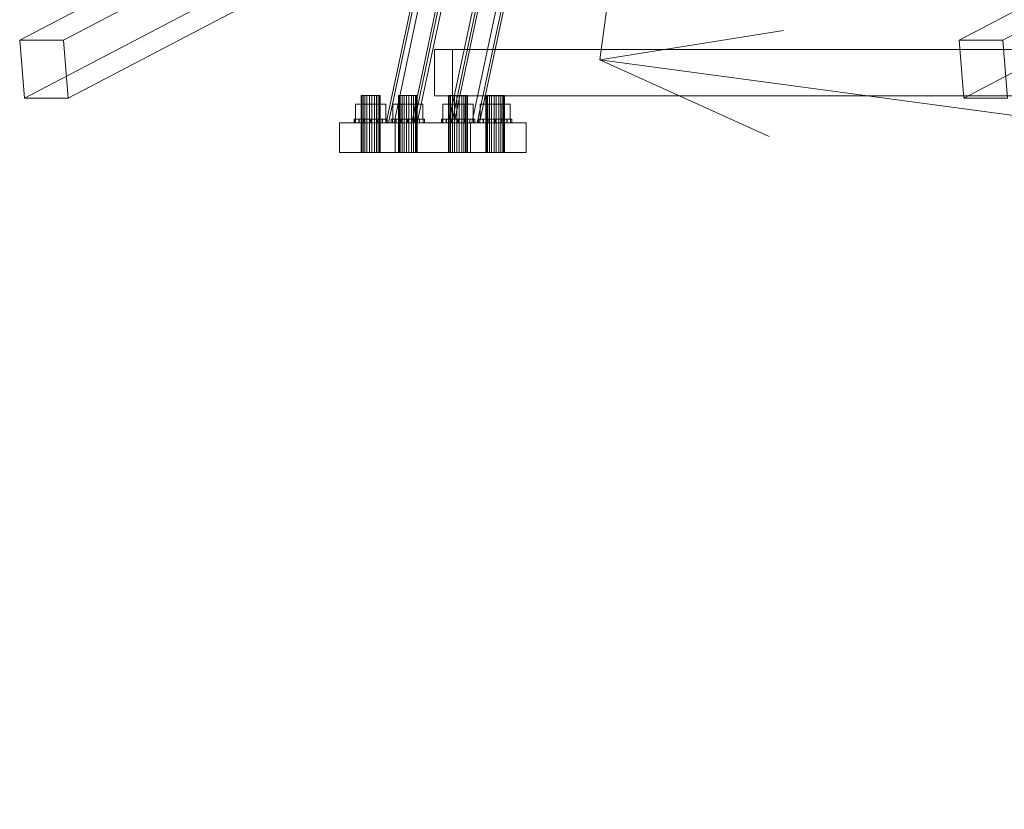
# Model space of a CAD drawing. Header units: millimetres. Extents: x -4738 to 65662, y -68080 to 6847.
# Tile 29 of 256: x -4709 to -3879, y -36554 to -35888. Entities that reach past the tile are written whole.
import ezdxf

# ---------------------------------------------------------------- set-up
doc = ezdxf.new("R2010")
doc.units = ezdxf.units.MM
doc.layers.add('COTAS_P', color=1, linetype='Continuous', lineweight=0)
doc.layers.add('frontal_C10', color=7, linetype='Continuous', lineweight=0)
doc.dimstyles.new('R19_100', dxfattribs={"dimtxt": 250, "dimasz": 150, "dimexe": 150, "dimexo": 80, "dimgap": 100, "dimtad": 1, "dimtih": 1, "dimtoh": 1, "dimdsep": 46, "dimcen": 0.09, "dimadec": 0, "dimazin": 0, "dimtfac": 1, "dimtdec": 4, "dimtofl": 0, "dimtmove": 0, "dimatfit": 3, "dimfxl": 1, "dimtolj": 1, "dimtzin": 0, "dimarcsym": 0})

# ---------------------------------------------------------------- blocks, each defined once
blk = doc.blocks.new('DIM_R31_46')
at = {"layer": 'COTAS_P'}
for p, q in [((-4100, -35030), (-4219.91, -35921.98)), ((140, -35600), (20.09, -36491.98)), ((-4219.91, -35921.98), (-4065.25, -35897.36)), ((20.09, -36491.98), (-4219.91, -35921.98)), ((-4219.91, -35921.98), (-4077.24, -35986.56)), ((20.09, -36491.98), (-122.58, -36427.39)), ((20.09, -36491.98), (-134.57, -36516.59))]:
    blk.add_line(p, q, dxfattribs=at)
blk.add_text('4278.14 P', height=250, rotation=172.34341, dxfattribs=at).set_placement((-2113.24, -36306.08))

msp = doc.modelspace()

# ---------------------------------------------------------------- linework, layer by layer
at = {"layer": 'frontal_C10'}
for p, q in [((-4480.43, -35785.749), (-4708.665, -35905.273)), ((-4671.845, -35905.273), (-4443.61, -35785.749)), ((-3688.802, -35785.749), (-3917.037, -35905.273)), ((-3880.218, -35905.273), (-3651.982, -35785.749)), ((-4704.748, -35954.258), (-4476.513, -35834.734)), ((-4667.928, -35954.258), (-4439.693, -35834.734)), ((-3913.121, -35954.258), (-3684.886, -35834.734)), ((-4399.849, -35975), (-4374.939, -35857.786)), ((-4372.986, -35857.786), (-4397.895, -35975)), ((-4368.383, -35857.786), (-4393.293, -35975)), ((-4378.358, -35975), (-4353.448, -35857.786)), ((-4351.494, -35857.786), (-4376.404, -35975)), ((-4373.755, -35975), (-4348.846, -35857.786)), ((-4347.268, -35975), (-4322.358, -35857.786)), ((-4319.71, -35857.786), (-4344.619, -35975)), ((-4342.665, -35975), (-4317.756, -35857.786)), ((-4302.821, -35857.786), (-4327.73, -35975)), ((-4298.218, -35857.786), (-4323.128, -35975)), ((-4321.174, -35975), (-4296.265, -35857.786)), ((-4708.665, -35905.273), (-4704.748, -35954.258)), ((-4671.845, -35905.273), (-4708.665, -35905.273)), ((-4667.928, -35954.258), (-4671.845, -35905.273)), ((-3917.037, -35905.273), (-3913.121, -35954.258)), ((-3880.218, -35905.273), (-3917.037, -35905.273)), ((-3876.301, -35954.258), (-3880.218, -35905.273)), ((-4343.924, -35913.303), (-4359.164, -35913.303)), ((-4359.164, -35913.303), (-3535.652, -35913.303)), ((-4359.164, -35952.303), (-4359.164, -35913.303)), ((-3520.413, -35913.303), (-4343.924, -35913.303)), ((-4343.924, -35952.303), (-4343.924, -35913.303)), ((-4420.325, -35952), (-4420.902, -35952)), ((-4420.902, -35952), (-4419.351, -35952)), ((-4420.902, -36000), (-4420.902, -35952)), ((-4417.776, -35952), (-4420.325, -35952)), ((-4420.325, -36000), (-4420.325, -35952)), ((-4419.351, -35952), (-4416.087, -35952)), ((-4419.351, -36000), (-4419.351, -35952)), ((-4413.936, -35952), (-4417.776, -35952)), ((-4417.776, -36000), (-4417.776, -35952)), ((-4416.087, -35952), (-4411.987, -35952)), ((-4416.087, -36000), (-4416.087, -35952)), ((-4409.835, -35952), (-4413.936, -35952)), ((-4413.936, -36000), (-4413.936, -35952)), ((-4411.987, -35952), (-4408.147, -35952)), ((-4411.987, -36000), (-4411.987, -35952)), ((-4406.572, -35952), (-4409.835, -35952)), ((-4409.835, -35952), (-4409.835, -36000)), ((-4408.147, -35952), (-4405.597, -35952)), ((-4408.147, -36000), (-4408.147, -35952)), ((-4405.021, -35952), (-4406.572, -35952)), ((-4406.572, -36000), (-4406.572, -35952)), ((-4405.597, -35952), (-4405.021, -35952)), ((-4405.597, -36000), (-4405.597, -35952)), ((-4405.021, -36000), (-4405.021, -35952)), ((-4389.065, -35952), (-4389.642, -35952)), ((-4389.642, -35952), (-4388.091, -35952)), ((-4389.642, -36000), (-4389.642, -35952)), ((-4386.516, -35952), (-4389.065, -35952)), ((-4389.065, -36000), (-4389.065, -35952)), ((-4388.091, -35952), (-4384.827, -35952)), ((-4388.091, -36000), (-4388.091, -35952)), ((-4382.676, -35952), (-4386.516, -35952)), ((-4386.516, -36000), (-4386.516, -35952)), ((-4384.827, -35952), (-4380.727, -35952)), ((-4384.827, -36000), (-4384.827, -35952)), ((-4378.575, -35952), (-4382.676, -35952)), ((-4382.676, -36000), (-4382.676, -35952)), ((-4380.727, -35952), (-4376.887, -35952)), ((-4380.727, -36000), (-4380.727, -35952)), ((-4375.312, -35952), (-4378.575, -35952)), ((-4378.575, -35952), (-4378.575, -36000)), ((-4376.887, -35952), (-4374.337, -35952)), ((-4376.887, -36000), (-4376.887, -35952)), ((-4373.761, -35952), (-4375.312, -35952)), ((-4375.312, -36000), (-4375.312, -35952)), ((-4374.337, -35952), (-4373.761, -35952)), ((-4374.337, -36000), (-4374.337, -35952)), ((-4373.761, -36000), (-4373.761, -35952)), ((-3535.652, -35952.303), (-4359.164, -35952.303)), ((-4359.164, -35952.303), (-4343.924, -35952.303)), ((-4346.686, -35952), (-4347.262, -35952)), ((-4347.262, -35952), (-4345.711, -35952)), ((-4347.262, -36000), (-4347.262, -35952)), ((-4344.136, -35952), (-4346.686, -35952)), ((-4346.686, -36000), (-4346.686, -35952)), ((-4345.711, -35952), (-4342.448, -35952)), ((-4345.711, -36000), (-4345.711, -35952)), ((-4340.296, -35952), (-4344.136, -35952)), ((-4344.136, -36000), (-4344.136, -35952)), ((-4343.924, -35952.303), (-3520.413, -35952.303)), ((-4342.448, -35952), (-4338.347, -35952)), ((-4342.448, -36000), (-4342.448, -35952)), ((-4336.196, -35952), (-4340.296, -35952)), ((-4340.296, -36000), (-4340.296, -35952)), ((-4338.347, -35952), (-4334.507, -35952)), ((-4338.347, -36000), (-4338.347, -35952)), ((-4332.932, -35952), (-4336.196, -35952)), ((-4336.196, -35952), (-4336.196, -36000)), ((-4334.507, -35952), (-4331.958, -35952)), ((-4334.507, -36000), (-4334.507, -35952)), ((-4331.381, -35952), (-4332.932, -35952)), ((-4332.932, -36000), (-4332.932, -35952)), ((-4331.958, -35952), (-4331.381, -35952)), ((-4331.958, -36000), (-4331.958, -35952)), ((-4331.381, -36000), (-4331.381, -35952)), ((-4315.426, -35952), (-4316.002, -35952)), ((-4316.002, -35952), (-4314.451, -35952)), ((-4316.002, -36000), (-4316.002, -35952)), ((-4312.876, -35952), (-4315.426, -35952)), ((-4315.426, -36000), (-4315.426, -35952)), ((-4314.451, -35952), (-4311.188, -35952)), ((-4314.451, -36000), (-4314.451, -35952)), ((-4309.036, -35952), (-4312.876, -35952)), ((-4312.876, -36000), (-4312.876, -35952)), ((-4311.188, -35952), (-4307.087, -35952)), ((-4311.188, -36000), (-4311.188, -35952)), ((-4304.936, -35952), (-4309.036, -35952)), ((-4309.036, -36000), (-4309.036, -35952)), ((-4307.087, -35952), (-4303.247, -35952)), ((-4307.087, -36000), (-4307.087, -35952)), ((-4301.672, -35952), (-4304.936, -35952)), ((-4304.936, -35952), (-4304.936, -36000)), ((-4303.247, -35952), (-4300.698, -35952)), ((-4303.247, -36000), (-4303.247, -35952)), ((-4300.121, -35952), (-4301.672, -35952)), ((-4301.672, -36000), (-4301.672, -35952)), ((-4300.698, -35952), (-4300.121, -35952)), ((-4300.698, -36000), (-4300.698, -35952)), ((-4300.121, -36000), (-4300.121, -35952)), ((-4704.748, -35954.258), (-4667.928, -35954.258)), ((-4420.664, -35959.2), (-4425.666, -35959.2)), ((-4425.666, -35959.2), (-4417.963, -35959.2)), ((-4425.666, -35972), (-4425.666, -35959.2)), ((-4407.96, -35959.2), (-4420.664, -35959.2)), ((-4420.664, -35972), (-4420.664, -35959.2)), ((-4417.963, -35959.2), (-4405.258, -35959.2)), ((-4417.963, -35972), (-4417.963, -35959.2)), ((-4400.257, -35959.2), (-4407.96, -35959.2)), ((-4407.96, -35959.2), (-4407.96, -35972)), ((-4405.258, -35959.2), (-4400.257, -35959.2)), ((-4405.258, -35972), (-4405.258, -35959.2)), ((-4400.257, -35972), (-4400.257, -35959.2)), ((-4389.404, -35959.2), (-4394.406, -35959.2)), ((-4394.406, -35959.2), (-4386.703, -35959.2)), ((-4394.406, -35972), (-4394.406, -35959.2)), ((-4376.7, -35959.2), (-4389.404, -35959.2)), ((-4389.404, -35972), (-4389.404, -35959.2)), ((-4386.703, -35959.2), (-4373.998, -35959.2)), ((-4386.703, -35972), (-4386.703, -35959.2)), ((-4368.997, -35959.2), (-4376.7, -35959.2)), ((-4376.7, -35959.2), (-4376.7, -35972)), ((-4373.998, -35959.2), (-4368.997, -35959.2)), ((-4373.998, -35972), (-4373.998, -35959.2)), ((-4368.997, -35972), (-4368.997, -35959.2)), ((-4347.025, -35959.2), (-4352.026, -35959.2)), ((-4352.026, -35959.2), (-4344.323, -35959.2)), ((-4352.026, -35972), (-4352.026, -35959.2)), ((-4334.32, -35959.2), (-4347.025, -35959.2)), ((-4347.025, -35972), (-4347.025, -35959.2)), ((-4344.323, -35959.2), (-4331.619, -35959.2)), ((-4344.323, -35972), (-4344.323, -35959.2)), ((-4326.617, -35959.2), (-4334.32, -35959.2)), ((-4334.32, -35959.2), (-4334.32, -35972)), ((-4331.619, -35959.2), (-4326.617, -35959.2)), ((-4331.619, -35972), (-4331.619, -35959.2)), ((-4326.617, -35972), (-4326.617, -35959.2)), ((-4315.765, -35959.2), (-4320.766, -35959.2)), ((-4320.766, -35959.2), (-4313.063, -35959.2)), ((-4320.766, -35972), (-4320.766, -35959.2)), ((-4303.06, -35959.2), (-4315.765, -35959.2)), ((-4315.765, -35972), (-4315.765, -35959.2)), ((-4313.063, -35959.2), (-4300.359, -35959.2)), ((-4313.063, -35972), (-4313.063, -35959.2)), ((-4295.357, -35959.2), (-4303.06, -35959.2)), ((-4303.06, -35959.2), (-4303.06, -35972)), ((-4300.359, -35959.2), (-4295.357, -35959.2)), ((-4300.359, -35972), (-4300.359, -35959.2)), ((-4295.357, -35972), (-4295.357, -35959.2)), ((-3913.121, -35954.258), (-3876.301, -35954.258)), ((-4392.296, -35975), (-4439.186, -35975)), ((-4439.186, -35975), (-4328.727, -35975)), ((-4439.186, -36000), (-4439.186, -35975)), ((-4425.848, -35972), (-4426.961, -35972)), ((-4426.961, -35972), (-4425.942, -35972)), ((-4426.961, -35975), (-4426.961, -35972)), ((-4425.942, -35975), (-4426.961, -35975)), ((-4426.961, -35975), (-4425.848, -35975)), ((-4425.942, -35972), (-4422.947, -35972)), ((-4425.942, -35975), (-4425.942, -35972)), ((-4422.947, -35975), (-4425.942, -35975)), ((-4422.774, -35972), (-4425.848, -35972)), ((-4425.848, -35975), (-4425.848, -35972)), ((-4425.848, -35975), (-4422.774, -35975)), ((-4417.963, -35972), (-4425.666, -35972)), ((-4425.666, -35972), (-4420.664, -35972)), ((-4422.947, -35972), (-4418.432, -35972)), ((-4422.947, -35975), (-4422.947, -35972)), ((-4418.432, -35975), (-4422.947, -35975)), ((-4418.206, -35972), (-4422.774, -35972)), ((-4422.774, -35975), (-4422.774, -35972)), ((-4422.774, -35975), (-4418.206, -35975)), ((-4420.664, -35972), (-4407.96, -35972)), ((-4418.432, -35972), (-4413.084, -35972)), ((-4418.432, -35975), (-4418.432, -35972)), ((-4413.084, -35975), (-4418.432, -35975)), ((-4412.839, -35972), (-4418.206, -35972)), ((-4418.206, -35975), (-4418.206, -35972)), ((-4418.206, -35975), (-4412.839, -35975)), ((-4405.258, -35972), (-4417.963, -35972)), ((-4413.084, -35972), (-4407.717, -35972)), ((-4413.084, -35975), (-4413.084, -35972)), ((-4407.717, -35975), (-4413.084, -35975)), ((-4407.491, -35972), (-4412.839, -35972)), ((-4412.839, -35975), (-4412.839, -35972)), ((-4412.839, -35975), (-4407.491, -35975)), ((-4407.96, -35972), (-4400.257, -35972)), ((-4407.717, -35972), (-4403.149, -35972)), ((-4407.717, -35975), (-4407.717, -35972)), ((-4403.149, -35975), (-4407.717, -35975)), ((-4402.976, -35972), (-4407.491, -35972)), ((-4407.491, -35972), (-4407.491, -35975)), ((-4407.491, -35975), (-4402.976, -35975)), ((-4400.257, -35972), (-4405.258, -35972)), ((-4403.149, -35972), (-4400.074, -35972)), ((-4403.149, -35975), (-4403.149, -35972)), ((-4400.074, -35975), (-4403.149, -35975)), ((-4399.981, -35972), (-4402.976, -35972)), ((-4402.976, -35975), (-4402.976, -35972)), ((-4402.976, -35975), (-4399.981, -35975)), ((-4400.074, -35972), (-4398.962, -35972)), ((-4400.074, -35975), (-4400.074, -35972)), ((-4398.962, -35975), (-4400.074, -35975)), ((-4398.962, -35972), (-4399.981, -35972)), ((-4399.981, -35975), (-4399.981, -35972)), ((-4399.981, -35975), (-4398.962, -35975)), ((-4344.619, -35975), (-4399.849, -35975)), ((-4399.849, -35975), (-4397.895, -35975)), ((-4398.962, -35975), (-4398.962, -35972)), ((-4397.895, -35975), (-4342.665, -35975)), ((-4393.293, -35975), (-4397.895, -35975)), ((-4397.895, -35975), (-4378.358, -35975)), ((-4394.588, -35972), (-4395.701, -35972)), ((-4395.701, -35972), (-4394.682, -35972)), ((-4395.701, -35975), (-4395.701, -35972)), ((-4394.682, -35975), (-4395.701, -35975)), ((-4395.701, -35975), (-4394.588, -35975)), ((-4394.682, -35972), (-4391.687, -35972)), ((-4394.682, -35975), (-4394.682, -35972)), ((-4391.687, -35975), (-4394.682, -35975)), ((-4391.514, -35972), (-4394.588, -35972)), ((-4394.588, -35975), (-4394.588, -35972)), ((-4394.588, -35975), (-4391.514, -35975)), ((-4386.703, -35972), (-4394.406, -35972)), ((-4394.406, -35972), (-4389.404, -35972)), ((-4373.755, -35975), (-4393.293, -35975)), ((-4281.837, -35975), (-4392.296, -35975)), ((-4392.296, -35975), (-4392.296, -36000)), ((-4391.687, -35972), (-4387.172, -35972)), ((-4391.687, -35975), (-4391.687, -35972)), ((-4387.172, -35975), (-4391.687, -35975)), ((-4386.946, -35972), (-4391.514, -35972)), ((-4391.514, -35975), (-4391.514, -35972)), ((-4391.514, -35975), (-4386.946, -35975)), ((-4389.404, -35972), (-4376.7, -35972)), ((-4387.172, -35972), (-4381.824, -35972)), ((-4387.172, -35975), (-4387.172, -35972)), ((-4381.824, -35975), (-4387.172, -35975)), ((-4381.579, -35972), (-4386.946, -35972)), ((-4386.946, -35975), (-4386.946, -35972)), ((-4386.946, -35975), (-4381.579, -35975)), ((-4373.998, -35972), (-4386.703, -35972)), ((-4381.824, -35972), (-4376.457, -35972)), ((-4381.824, -35975), (-4381.824, -35972)), ((-4376.457, -35975), (-4381.824, -35975)), ((-4376.231, -35972), (-4381.579, -35972)), ((-4381.579, -35975), (-4381.579, -35972)), ((-4381.579, -35975), (-4376.231, -35975)), ((-4323.128, -35975), (-4378.358, -35975)), ((-4378.358, -35975), (-4376.404, -35975)), ((-4378.358, -35975), (-4373.755, -35975)), ((-4376.7, -35972), (-4368.997, -35972)), ((-4376.457, -35972), (-4371.889, -35972)), ((-4376.457, -35975), (-4376.457, -35972)), ((-4371.889, -35975), (-4376.457, -35975)), ((-4376.404, -35975), (-4321.174, -35975)), ((-4371.716, -35972), (-4376.231, -35972)), ((-4376.231, -35972), (-4376.231, -35975)), ((-4376.231, -35975), (-4371.716, -35975)), ((-4368.997, -35972), (-4373.998, -35972)), ((-4371.889, -35972), (-4368.814, -35972)), ((-4371.889, -35975), (-4371.889, -35972)), ((-4368.814, -35975), (-4371.889, -35975)), ((-4368.721, -35972), (-4371.716, -35972)), ((-4371.716, -35975), (-4371.716, -35972)), ((-4371.716, -35975), (-4368.721, -35975)), ((-4368.814, -35972), (-4367.702, -35972)), ((-4368.814, -35975), (-4368.814, -35972)), ((-4367.702, -35975), (-4368.814, -35975)), ((-4367.702, -35972), (-4368.721, -35972)), ((-4368.721, -35975), (-4368.721, -35972)), ((-4368.721, -35975), (-4367.702, -35975)), ((-4367.702, -35975), (-4367.702, -35972)), ((-4352.209, -35972), (-4353.321, -35972)), ((-4353.321, -35972), (-4352.302, -35972)), ((-4353.321, -35975), (-4353.321, -35972)), ((-4352.302, -35975), (-4353.321, -35975)), ((-4353.321, -35975), (-4352.209, -35975)), ((-4352.302, -35972), (-4349.307, -35972)), ((-4352.302, -35975), (-4352.302, -35972)), ((-4349.307, -35975), (-4352.302, -35975)), ((-4349.134, -35972), (-4352.209, -35972)), ((-4352.209, -35975), (-4352.209, -35972)), ((-4352.209, -35975), (-4349.134, -35975)), ((-4344.323, -35972), (-4352.026, -35972)), ((-4352.026, -35972), (-4347.025, -35972)), ((-4349.307, -35972), (-4344.792, -35972)), ((-4349.307, -35975), (-4349.307, -35972)), ((-4344.792, -35975), (-4349.307, -35975)), ((-4344.566, -35972), (-4349.134, -35972)), ((-4349.134, -35975), (-4349.134, -35972)), ((-4349.134, -35975), (-4344.566, -35975)), ((-4342.665, -35975), (-4347.268, -35975)), ((-4347.268, -35975), (-4327.73, -35975)), ((-4347.025, -35972), (-4334.32, -35972)), ((-4344.792, -35972), (-4339.444, -35972)), ((-4344.792, -35975), (-4344.792, -35972)), ((-4339.444, -35975), (-4344.792, -35975)), ((-4342.665, -35975), (-4344.619, -35975)), ((-4339.199, -35972), (-4344.566, -35972)), ((-4344.566, -35975), (-4344.566, -35972)), ((-4344.566, -35975), (-4339.199, -35975)), ((-4331.619, -35972), (-4344.323, -35972)), ((-4323.128, -35975), (-4342.665, -35975)), ((-4339.444, -35972), (-4334.077, -35972)), ((-4339.444, -35975), (-4339.444, -35972)), ((-4334.077, -35975), (-4339.444, -35975)), ((-4333.851, -35972), (-4339.199, -35972)), ((-4339.199, -35975), (-4339.199, -35972)), ((-4339.199, -35975), (-4333.851, -35975)), ((-4334.32, -35972), (-4326.617, -35972)), ((-4334.077, -35972), (-4329.509, -35972)), ((-4334.077, -35975), (-4334.077, -35972)), ((-4329.509, -35975), (-4334.077, -35975)), ((-4329.336, -35972), (-4333.851, -35972)), ((-4333.851, -35972), (-4333.851, -35975)), ((-4333.851, -35975), (-4329.336, -35975)), ((-4326.617, -35972), (-4331.619, -35972)), ((-4329.509, -35972), (-4326.435, -35972)), ((-4329.509, -35975), (-4329.509, -35972)), ((-4326.435, -35975), (-4329.509, -35975)), ((-4326.341, -35972), (-4329.336, -35972)), ((-4329.336, -35975), (-4329.336, -35972)), ((-4329.336, -35975), (-4326.341, -35975)), ((-4328.727, -35975), (-4281.837, -35975)), ((-4328.727, -35975), (-4328.727, -36000)), ((-4327.73, -35975), (-4323.128, -35975)), ((-4326.435, -35972), (-4325.322, -35972)), ((-4326.435, -35975), (-4326.435, -35972)), ((-4325.322, -35975), (-4326.435, -35975)), ((-4325.322, -35972), (-4326.341, -35972)), ((-4326.341, -35975), (-4326.341, -35972)), ((-4326.341, -35975), (-4325.322, -35975)), ((-4325.322, -35975), (-4325.322, -35972)), ((-4321.174, -35975), (-4323.128, -35975)), ((-4320.949, -35972), (-4322.061, -35972)), ((-4322.061, -35972), (-4321.042, -35972)), ((-4322.061, -35975), (-4322.061, -35972)), ((-4321.042, -35975), (-4322.061, -35975)), ((-4322.061, -35975), (-4320.949, -35975)), ((-4321.042, -35972), (-4318.047, -35972)), ((-4321.042, -35975), (-4321.042, -35972)), ((-4318.047, -35975), (-4321.042, -35975)), ((-4317.874, -35972), (-4320.949, -35972)), ((-4320.949, -35975), (-4320.949, -35972)), ((-4320.949, -35975), (-4317.874, -35975)), ((-4313.063, -35972), (-4320.766, -35972)), ((-4320.766, -35972), (-4315.765, -35972)), ((-4318.047, -35972), (-4313.532, -35972)), ((-4318.047, -35975), (-4318.047, -35972)), ((-4313.532, -35975), (-4318.047, -35975)), ((-4313.306, -35972), (-4317.874, -35972)), ((-4317.874, -35975), (-4317.874, -35972)), ((-4317.874, -35975), (-4313.306, -35975)), ((-4315.765, -35972), (-4303.06, -35972)), ((-4313.532, -35972), (-4308.184, -35972)), ((-4313.532, -35975), (-4313.532, -35972)), ((-4308.184, -35975), (-4313.532, -35975)), ((-4307.939, -35972), (-4313.306, -35972)), ((-4313.306, -35975), (-4313.306, -35972)), ((-4313.306, -35975), (-4307.939, -35975)), ((-4300.359, -35972), (-4313.063, -35972)), ((-4308.184, -35972), (-4302.817, -35972)), ((-4308.184, -35975), (-4308.184, -35972)), ((-4302.817, -35975), (-4308.184, -35975)), ((-4302.591, -35972), (-4307.939, -35972)), ((-4307.939, -35975), (-4307.939, -35972)), ((-4307.939, -35975), (-4302.591, -35975)), ((-4303.06, -35972), (-4295.357, -35972)), ((-4302.817, -35972), (-4298.249, -35972)), ((-4302.817, -35975), (-4302.817, -35972)), ((-4298.249, -35975), (-4302.817, -35975)), ((-4298.076, -35972), (-4302.591, -35972)), ((-4302.591, -35972), (-4302.591, -35975)), ((-4302.591, -35975), (-4298.076, -35975)), ((-4295.357, -35972), (-4300.359, -35972)), ((-4298.249, -35972), (-4295.175, -35972)), ((-4298.249, -35975), (-4298.249, -35972)), ((-4295.175, -35975), (-4298.249, -35975)), ((-4295.081, -35972), (-4298.076, -35972)), ((-4298.076, -35975), (-4298.076, -35972)), ((-4298.076, -35975), (-4295.081, -35975)), ((-4295.175, -35972), (-4294.062, -35972)), ((-4295.175, -35975), (-4295.175, -35972)), ((-4294.062, -35975), (-4295.175, -35975)), ((-4294.062, -35972), (-4295.081, -35972)), ((-4295.081, -35975), (-4295.081, -35972)), ((-4295.081, -35975), (-4294.062, -35975)), ((-4294.062, -35975), (-4294.062, -35972)), ((-4281.837, -36000), (-4281.837, -35975)), ((-4328.727, -36000), (-4439.186, -36000)), ((-4439.186, -36000), (-4392.296, -36000)), ((-4419.351, -36000), (-4420.902, -36000)), ((-4420.902, -36000), (-4420.325, -36000)), ((-4420.325, -36000), (-4417.776, -36000)), ((-4416.087, -36000), (-4419.351, -36000)), ((-4417.776, -36000), (-4413.936, -36000)), ((-4411.987, -36000), (-4416.087, -36000)), ((-4413.936, -36000), (-4409.835, -36000)), ((-4408.147, -36000), (-4411.987, -36000)), ((-4409.835, -36000), (-4406.572, -36000)), ((-4405.597, -36000), (-4408.147, -36000)), ((-4406.572, -36000), (-4405.021, -36000)), ((-4405.021, -36000), (-4405.597, -36000)), ((-4392.296, -36000), (-4281.837, -36000)), ((-4388.091, -36000), (-4389.642, -36000)), ((-4389.642, -36000), (-4389.065, -36000)), ((-4389.065, -36000), (-4386.516, -36000)), ((-4384.827, -36000), (-4388.091, -36000)), ((-4386.516, -36000), (-4382.676, -36000)), ((-4380.727, -36000), (-4384.827, -36000)), ((-4382.676, -36000), (-4378.575, -36000)), ((-4376.887, -36000), (-4380.727, -36000)), ((-4378.575, -36000), (-4375.312, -36000)), ((-4374.337, -36000), (-4376.887, -36000)), ((-4375.312, -36000), (-4373.761, -36000)), ((-4373.761, -36000), (-4374.337, -36000)), ((-4345.711, -36000), (-4347.262, -36000)), ((-4347.262, -36000), (-4346.686, -36000)), ((-4346.686, -36000), (-4344.136, -36000)), ((-4342.448, -36000), (-4345.711, -36000)), ((-4344.136, -36000), (-4340.296, -36000)), ((-4338.347, -36000), (-4342.448, -36000)), ((-4340.296, -36000), (-4336.196, -36000)), ((-4334.507, -36000), (-4338.347, -36000)), ((-4336.196, -36000), (-4332.932, -36000)), ((-4331.958, -36000), (-4334.507, -36000)), ((-4332.932, -36000), (-4331.381, -36000)), ((-4331.381, -36000), (-4331.958, -36000)), ((-4281.837, -36000), (-4328.727, -36000)), ((-4314.451, -36000), (-4316.002, -36000)), ((-4316.002, -36000), (-4315.426, -36000)), ((-4315.426, -36000), (-4312.876, -36000)), ((-4311.188, -36000), (-4314.451, -36000)), ((-4312.876, -36000), (-4309.036, -36000)), ((-4307.087, -36000), (-4311.188, -36000)), ((-4309.036, -36000), (-4304.936, -36000)), ((-4303.247, -36000), (-4307.087, -36000)), ((-4304.936, -36000), (-4301.672, -36000)), ((-4300.698, -36000), (-4303.247, -36000)), ((-4301.672, -36000), (-4300.121, -36000)), ((-4300.121, -36000), (-4300.698, -36000))]:
    msp.add_line(p, q, dxfattribs=at)

# ---------------------------------------------------------------- dimensions: what is measured, and where the dimension line sits
at = {"layer": 'COTAS_P'}
dim = msp.add_aligned_dim(p1=(140, -35600), p2=(-4100, -35030), distance=900, text='<> P', dimstyle='R19_100', dxfattribs=at)
dim.commit()
dim.dimension.update_dxf_attribs({"geometry": 'DIM_R31_46', "text_midpoint": (-2099.912, -36206.976)})

doc.saveas('drawing.dxf')
